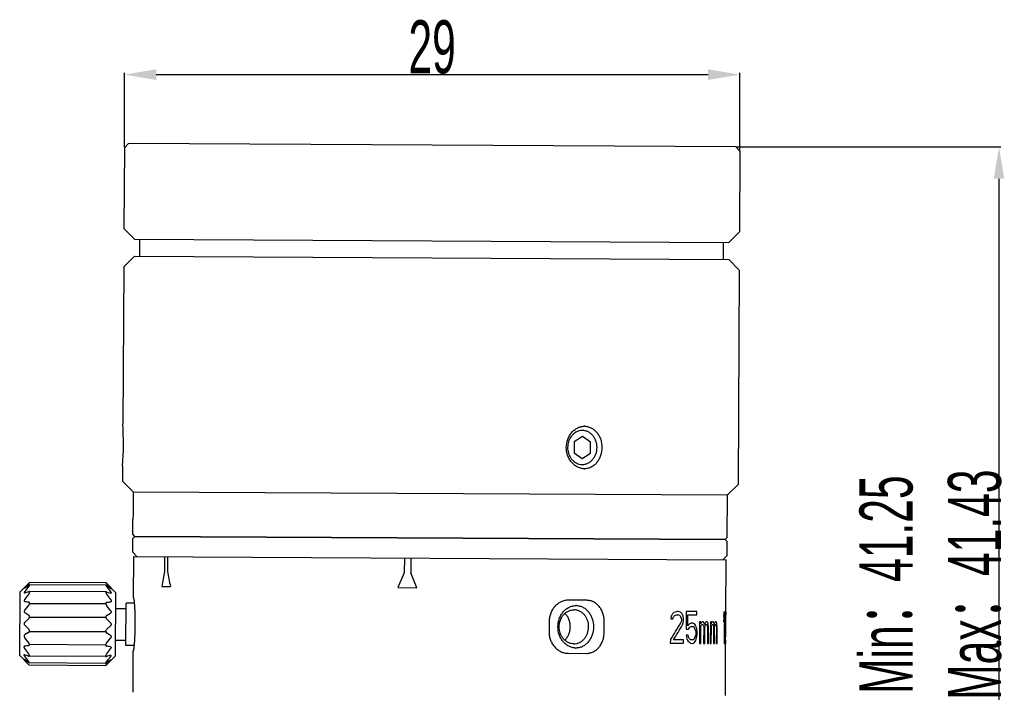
# Model space of a CAD drawing. Header units: millimetres. Extents: x 1187 to 1392, y 949 to 1090.
# Tile 2 of 3: x 1188 to 1281, y 1027 to 1090. Entities that reach past the tile are written whole.
import ezdxf

# ---------------------------------------------------------------- set-up
doc = ezdxf.new("R2010")
doc.units = ezdxf.units.MM
doc.header["$LTSCALE"] = 23.1
doc.header["$PDMODE"] = 3
doc.header["$PDSIZE"] = 8
doc.linetypes.add('HIDDEN', pattern=[0.2, 0.1, -0.1])
doc.layers.get('0').update_dxf_attribs({"linetype": 'CONTINUOUS'})
doc.layers.get('Defpoints').update_dxf_attribs({"linetype": 'CONTINUOUS'})
doc.layers.add('02___PRT_ALL_AXES', color=7, linetype='CONTINUOUS')
doc.layers.add('DEFAULT_2', color=8, linetype='HIDDEN')
doc.styles.get("Standard").update_dxf_attribs({"font": 'txt', "width": 0.6})
doc.dimstyles.get("Standard").update_dxf_attribs({"dimtxt": 2.8, "dimasz": 3, "dimexe": 0.18, "dimexo": 0.0625, "dimgap": 0.09, "dimtad": 1, "dimdec": 1, "dimlfac": 0.5, "dimdsep": 46, "dimtxsty": 'STANDARD', "dimblk": '_FILLED', "dimcen": 0.09, "dimadec": 0, "dimazin": 0, "dimtp": 0.001, "dimtm": 0.001, "dimtfac": 1, "dimtdec": 1, "dimtofl": 0, "dimtmove": 0, "dimatfit": 3, "dimldrblk": '_FILLED', "dimfxl": 1, "dimtolj": 1, "dimarcsym": 0})

# ---------------------------------------------------------------- blocks, each defined once
blk = doc.blocks.new('_FILLED')
at = {"color": 0, "linetype": 'ByBlock'}
blk.add_solid([(0, 0), (-1, 0.167), (-1, -0.167)], dxfattribs=at)
blk = doc.blocks.new('*D42')
at = {"color": 0, "lineweight": -2}
for p, q in [((1198.337, 1078.258), (1198.337, 1085.278)), ((1201.337, 1085.098), (1253.336, 1085.098)), ((1256.336, 1077.944), (1256.336, 1085.278))]:
    blk.add_line(p, q, dxfattribs=at)
at = {"layer": 'Defpoints', "color": 0}
for p in [(1256.336, 1085.098), (1198.337, 1078.195), (1256.336, 1077.882)]:
    blk.add_point(p, dxfattribs=at)
at = {"color": 0, "linetype": 'ByBlock', "lineweight": -2, "xscale": 3, "yscale": 3, "zscale": 3, "rotation": 180}
blk.add_blockref('_FILLED', (1198.337, 1085.098), dxfattribs=at)
at = {"color": 0, "linetype": 'ByBlock', "lineweight": -2, "xscale": 3, "yscale": 3, "zscale": 3}
blk.add_blockref('_FILLED', (1256.336, 1085.098), dxfattribs=at)
at = {"color": 0, "insert": (1227.336, 1087.688), "char_height": 2.8, "attachment_point": 5}
blk.add_mtext('\\A1;{{\\H1.7857x;29}}', dxfattribs=at)
blk = doc.blocks.new('*D44')
at = {"color": 0, "lineweight": -2}
for p, q in [((1256.001, 1078.284), (1280.92, 1078.284)), ((1280.74, 1075.284), (1280.74, 998.785)), ((1255.554, 995.785), (1280.92, 995.785))]:
    blk.add_line(p, q, dxfattribs=at)
at = {"layer": 'Defpoints', "color": 0}
for p in [(1255.938, 1078.284), (1255.492, 995.785), (1280.74, 995.785)]:
    blk.add_point(p, dxfattribs=at)
at = {"color": 0, "linetype": 'ByBlock', "lineweight": -2, "xscale": 3, "yscale": 3, "zscale": 3}
for p, rotation in [((1280.74, 1078.284), 90), ((1280.74, 995.785), 270)]:
    blk.add_blockref('_FILLED', p, dxfattribs=dict(at, rotation=rotation))
at = {"color": 0, "insert": (1274.295, 1037.034), "char_height": 2.8, "attachment_point": 5, "rotation": 90}
blk.add_mtext('\\A1;{{\\H1.7857x;Min\\fSimSun|b0|i0|c134|p2;：\\Ftxt|c134;41.25\\PMax\\fSimSun|b0|i0|c134|p2;：\\Ftxt|c134;41.43}}', dxfattribs=at)

msp = doc.modelspace()

# ---------------------------------------------------------------- linework, layer by layer
at = {"color": 7, "linetype": 'Continuous'}
for p, q in [((1198.337, 1078.195), (1198.296, 1070.596)), ((1198.739, 1078.593), (1198.337, 1078.195)), ((1255.938, 1078.284), (1198.739, 1078.593)), ((1255.938, 1078.284), (1256.336, 1077.882)), ((1256.336, 1077.882), (1256.295, 1070.282)), ((1199.29, 1069.59), (1198.296, 1070.596)), ((1199.29, 1069.59), (1255.289, 1069.287)), ((1199.782, 1067.987), (1199.79, 1069.587)), ((1255.289, 1069.287), (1256.295, 1070.282)), ((1254.781, 1067.69), (1254.789, 1069.29)), ((1199.282, 1067.99), (1255.281, 1067.687)), ((1198.276, 1066.996), (1198.196, 1052.196)), ((1256.264, 1066.682), (1256.155, 1046.482)), ((1241.49, 1051.001), (1240.708, 1050.485)), ((1242.267, 1050.477), (1241.49, 1051.001)), ((1240.708, 1050.485), (1240.702, 1049.446)), ((1242.261, 1049.438), (1242.267, 1050.477)), ((1240.702, 1049.446), (1241.479, 1048.922)), ((1241.479, 1048.922), (1242.261, 1049.438)), ((1198.174, 1048.196), (1198.167, 1046.796)), ((1199.161, 1045.79), (1198.167, 1046.796)), ((1199.161, 1045.79), (1199.155, 1044.591)), ((1199.161, 1045.79), (1255.161, 1045.488)), ((1255.139, 1041.488), (1255.161, 1045.488)), ((1199.155, 1044.591), (1199.169, 1044.59)), ((1199.141, 1041.791), (1199.149, 1043.191)), ((1199.339, 1041.589), (1199.14, 1041.791)), ((1254.938, 1041.289), (1199.339, 1041.589)), ((1254.938, 1041.289), (1255.139, 1041.488)), ((1199.207, 1035.79), (1199.228, 1039.69)), ((1199.228, 1039.69), (1255.028, 1039.388)), ((1202.133, 1039.674), (1202.125, 1038.274)), ((1202.405, 1039.673), (1202.397, 1038.273)), ((1224.723, 1039.552), (1224.715, 1038.152)), ((1225.321, 1039.549), (1225.313, 1038.149)), ((1255.001, 1034.488), (1255.028, 1039.388)), ((1224.715, 1038.152), (1224.111, 1036.755)), ((1225.905, 1036.746), (1225.313, 1038.149)), ((1197.51, 1036.299), (1196.605, 1037.214)), ((1197.51, 1036.299), (1197.478, 1030.299)), ((1201.857, 1036.876), (1202.674, 1036.871)), ((1224.111, 1036.755), (1225.905, 1036.746)), ((1198.483, 1031.294), (1198.505, 1035.294)), ((1199.301, 1035.29), (1198.505, 1035.294)), ((1199.225, 1035.79), (1199.207, 1035.79)), ((1241.902, 1035.559), (1240.17, 1035.569)), ((1197.502, 1034.799), (1198.502, 1034.794)), ((1250.529, 1034.512), (1250.393, 1034.513)), ((1251.278, 1034.508), (1251.269, 1032.849)), ((1252.267, 1034.503), (1251.278, 1034.508)), ((1252.266, 1034.184), (1252.267, 1034.503)), ((1254.893, 1034.489), (1254.858, 1034.489)), ((1254.877, 1031.489), (1254.893, 1034.489)), ((1255.001, 1034.488), (1255.001, 1034.488)), ((1199.352, 1032.789), (1199.358, 1033.789)), ((1238.361, 1033.578), (1238.355, 1032.578)), ((1243.542, 1032.55), (1243.547, 1033.55)), ((1249.861, 1034.069), (1249.824, 1033.814)), ((1249.824, 1033.814), (1250.003, 1033.813)), ((1250.356, 1034.194), (1250.494, 1034.194)), ((1250.825, 1033.681), (1250.758, 1033.426)), ((1250.826, 1033.809), (1250.825, 1033.681)), ((1250.987, 1033.425), (1251.02, 1033.68)), ((1251.021, 1033.808), (1250.99, 1034.063)), ((1251.02, 1033.68), (1251.021, 1033.808)), ((1251.425, 1033.167), (1251.431, 1034.188)), ((1251.431, 1034.188), (1252.266, 1034.184)), ((1251.9, 1033.42), (1251.726, 1033.421)), ((1252.526, 1033.544), (1252.515, 1031.502)), ((1252.653, 1033.544), (1252.526, 1033.544)), ((1252.652, 1033.352), (1252.653, 1033.544)), ((1252.873, 1033.542), (1252.776, 1033.543)), ((1253.239, 1033.54), (1253.151, 1033.541)), ((1253.551, 1033.539), (1253.54, 1031.496)), ((1253.649, 1033.538), (1253.551, 1033.539)), ((1253.648, 1033.347), (1253.649, 1033.538)), ((1253.816, 1033.537), (1253.743, 1033.538)), ((1254.087, 1033.536), (1254.022, 1033.536)), ((1254.815, 1034.042), (1254.812, 1033.532)), ((1254.855, 1033.978), (1254.841, 1031.489)), ((1254.98, 1034.042), (1254.976, 1033.786)), ((1254.976, 1033.786), (1254.987, 1033.786)), ((1254.992, 1032.851), (1254.999, 1034.169)), ((1251.269, 1032.849), (1251.485, 1032.848)), ((1251.725, 1033.102), (1251.899, 1033.101)), ((1252.149, 1032.716), (1252.175, 1032.525)), ((1252.175, 1032.525), (1252.175, 1032.397)), ((1252.311, 1032.588), (1252.259, 1032.907)), ((1252.309, 1032.333), (1252.311, 1032.588)), ((1252.642, 1031.501), (1252.65, 1033.097)), ((1252.871, 1033.223), (1252.895, 1033.159)), ((1252.895, 1033.159), (1252.918, 1033.031)), ((1252.918, 1033.031), (1252.91, 1031.5)), ((1253.026, 1031.499), (1253.034, 1033.031)), ((1253.034, 1033.031), (1253.058, 1033.158)), ((1253.058, 1033.158), (1253.081, 1033.222)), ((1253.127, 1033.286), (1253.194, 1033.285)), ((1253.237, 1033.221), (1253.259, 1033.157)), ((1253.259, 1033.157), (1253.28, 1033.03)), ((1253.28, 1033.03), (1253.271, 1031.498)), ((1253.386, 1033.029), (1253.345, 1033.348)), ((1253.377, 1031.497), (1253.386, 1033.029)), ((1253.638, 1031.496), (1253.647, 1033.091)), ((1253.815, 1033.218), (1253.832, 1033.154)), ((1253.832, 1033.154), (1253.849, 1033.026)), ((1253.849, 1033.026), (1253.841, 1031.495)), ((1253.928, 1031.494), (1253.936, 1033.026)), ((1253.936, 1033.026), (1253.954, 1033.154)), ((1253.954, 1033.154), (1253.971, 1033.217)), ((1254.1, 1033.153), (1254.115, 1033.025)), ((1254.115, 1033.025), (1254.107, 1031.493)), ((1254.191, 1033.025), (1254.163, 1033.344)), ((1254.183, 1031.493), (1254.191, 1033.025)), ((1254.926, 1033.34), (1254.925, 1033.021)), ((1254.925, 1033.021), (1254.945, 1033.02)), ((1254.947, 1033.34), (1254.926, 1033.34)), ((1254.945, 1033.02), (1254.947, 1033.34)), ((1197.486, 1031.799), (1198.486, 1031.794)), ((1249.777, 1031.836), (1249.775, 1031.517)), ((1251.01, 1031.829), (1250.064, 1031.834)), ((1251.009, 1031.51), (1251.01, 1031.829)), ((1251.451, 1032.273), (1251.266, 1032.274)), ((1251.266, 1032.274), (1251.327, 1032.019)), ((1251.51, 1032.018), (1251.451, 1032.273)), ((1251.892, 1031.824), (1251.718, 1031.825)), ((1252.175, 1032.397), (1252.146, 1032.206)), ((1252.254, 1032.014), (1252.309, 1032.333)), ((1254.918, 1031.808), (1254.916, 1031.489)), ((1254.938, 1031.808), (1254.918, 1031.808)), ((1254.937, 1031.489), (1254.938, 1031.808)), ((1254.963, 1031.808), (1254.961, 1031.488)), ((1254.987, 1031.807), (1254.963, 1031.808)), ((1254.963, 1031.488), (1254.965, 1031.808)), ((1254.987, 1031.807), (1254.99, 1032.387)), ((1199.28, 1031.29), (1198.483, 1031.294)), ((1199.159, 1026.89), (1199.18, 1030.79)), ((1199.18, 1030.79), (1199.198, 1030.79)), ((1249.775, 1031.517), (1251.009, 1031.51)), ((1251.716, 1031.506), (1251.89, 1031.505)), ((1252.515, 1031.502), (1252.642, 1031.501)), ((1252.91, 1031.5), (1253.026, 1031.499)), ((1253.271, 1031.498), (1253.377, 1031.497)), ((1253.54, 1031.496), (1253.638, 1031.496)), ((1253.841, 1031.495), (1253.928, 1031.494)), ((1254.107, 1031.493), (1254.183, 1031.493)), ((1254.841, 1031.489), (1254.877, 1031.489)), ((1254.916, 1031.489), (1254.937, 1031.489)), ((1254.958, 1026.588), (1254.985, 1031.488)), ((1254.961, 1031.488), (1254.985, 1031.488)), ((1197.478, 1030.299), (1196.641, 1029.472)), ((1240.143, 1030.569), (1241.875, 1030.559))]:
    msp.add_line(p, q, dxfattribs=at)
for p, q in [((1199.282, 1067.99), (1198.276, 1066.996)), ((1256.264, 1066.682), (1255.281, 1067.687)), ((1256.155, 1046.482), (1255.161, 1045.488)), ((1189.412, 1035.268), (1196.594, 1035.259)), ((1255.001, 1034.488), (1254.999, 1034.169)), ((1189.404, 1033.983), (1196.588, 1033.972)), ((1189.397, 1032.632), (1196.58, 1032.625)), ((1252.775, 1033.288), (1252.824, 1033.287)), ((1253.742, 1033.282), (1253.779, 1033.282)), ((1254.005, 1033.281), (1254.053, 1033.281)), ((1189.391, 1031.418), (1196.53, 1031.379))]:
    msp.add_line(p, q)
for centre, radius, start, end in [((1167.283, 1050.363), 30.968, 355.98717, 3.39301), ((1241.487, 1050.354), 1.207, 89.71292, 103.77928), ((1241.484, 1049.576), 1.214, 255.63945, 269.63072), ((1376.619, 1004.08), 177.813, 168.91253, 169.3714), ((1382.532, 1073.031), 183.457, 190.92146, 191.36758), ((1203.31, 1060.755), 53.657, 330.17626, 330.48907), ((1230.504, 1056.364), 29.43, 311.50509, 311.87652), ((1239.43, 1076.795), 43.679, 284.20486, 284.53525), ((1239.998, 1001.541), 34.612, 71.93559, 72.28543), ((1233.015, 1016.203), 25.43, 45.42844, 45.84209), ((1207.928, 1012.584), 48.122, 26.50954, 26.85068), ((1214.685, 1038.123), 40.337, 354.19425, 354.83151), ((1247.701, 1034.73), 7.301, 356.60081, 357.60364), ((1254.403, 1034.504), 0.598, 352.40399, 358.53522), ((1212.466, 1055.958), 44.43, 327.11678, 329.52707), ((1159.531, 1068.082), 96.745, 339.25467, 339.37565), ((1223.767, 1056.16), 34.395, 319.89758, 320.17379), ((1238.567, 1066.612), 34.495, 289.67706, 289.98496), ((1239.312, 1004.853), 31.399, 68.80889, 69.13815), ((1225.933, 1014.9), 31.325, 37.57204, 37.86848), ((1164.316, 1004.634), 91.297, 18.63627, 18.76337), ((1165.711, 1062.681), 90.154, 340.93574, 341.06421), ((1243.336, 1052.999), 21.3, 292.76291, 293.19717), ((1244.197, 1016.404), 18.679, 65.16673, 65.64278), ((1216.175, 1047.905), 39.273, 338.24946, 338.44941), ((1244.58, 1043.055), 12.556, 310.30411, 310.74954), ((1245.041, 1024.837), 11.71, 47.55708, 48.02474), ((1217.362, 1020.585), 37.846, 19.60924, 19.91789), ((1217.803, 1046.261), 37.524, 339.77073, 340.08142), ((1245.815, 1041.33), 10.699, 312.78464, 313.28263), ((1246.24, 1026.438), 9.971, 44.89715, 45.42013), ((1218.862, 1022.12), 36.265, 18.03679, 18.24941), ((1220.445, 1043.52), 34.727, 342.96454, 343.18435), ((1247.745, 1038.814), 7.988, 318.05188, 318.66159), ((1248.102, 1028.761), 7.448, 39.24956, 39.88943), ((1221.312, 1024.697), 33.72, 14.74819, 15.08541), ((1221.623, 1042.158), 33.495, 344.63181, 344.97074), ((1248.645, 1037.719), 6.813, 321.44548, 322.12583), ((1248.961, 1029.766), 6.363, 35.61652, 36.32958), ((1222.373, 1025.982), 32.632, 13.03779, 13.26828), ((1214.652, 1037.615), 40.367, 354.19449, 354.83127), ((1225.833, 1035.241), 29.172, 357.64272, 358.14444), ((1189.451, 1035.32), 65.553, 358.65955, 358.82694), ((1242.043, 1034.487), 12.958, 357.74855, 358.31325), ((1253.829, 1034.205), 1.171, 355.10831, 358.23725), ((1213.587, 1055.137), 43.285, 327.42792, 329.60058), ((1232.168, 1048.715), 24.75, 321.0848, 321.64984), ((1225.529, 1049.491), 30.834, 327.3314, 327.75167), ((1242.552, 1050.192), 19.396, 297.82475, 298.22203), ((1243.353, 1017.974), 17.374, 60.10598, 60.53519), ((1231.265, 1019.494), 24.775, 32.78122, 33.13431), ((1234.294, 1020.535), 21.893, 35.22602, 35.84425), ((1172.885, 1010.431), 82.337, 15.70371, 15.84239), ((1188.821, 1013.177), 66.435, 17.27652, 17.50766), ((1216.136, 1047.665), 39.313, 338.24956, 338.44931), ((1244.538, 1042.847), 12.618, 310.30521, 310.74844), ((1240.425, 1024.004), 15.488, 36.52811, 36.82372), ((1241.411, 1041.633), 14.386, 324.21981, 324.53137), ((1241.707, 1025.428), 13.917, 34.05596, 34.37492), ((1220.417, 1043.273), 34.755, 342.96463, 343.18426), ((1247.714, 1038.585), 8.029, 318.0534, 318.66006), ((1243.702, 1027.593), 11.572, 29.08396, 29.44734), ((1244.404, 1038.31), 10.838, 331.97203, 332.35255), ((1244.625, 1028.59), 10.531, 26.06171, 26.44998), ((1222.133, 1025.479), 32.876, 13.49795, 13.61253), ((1231.764, 1032.977), 23.229, 357.11527, 359.68983), ((1232.444, 1032.508), 22.547, 359.6901, 0.2223), ((1183.97, 1007.942), 71.53, 19.45225, 19.66971), ((1231.897, 1016.35), 24.872, 37.73173, 38.29399), ((1229.401, 1016.5), 27.012, 34.73117, 35.06257), ((1243.031, 1011.828), 21.509, 66.18513, 66.61516), ((1242.428, 1014.958), 19.256, 61.1567, 61.55688), ((1244.294, 1048.777), 18.869, 293.7398, 294.21107), ((1243.572, 1046.93), 17.245, 298.84339, 299.27581), ((1231.46, 1045.618), 24.712, 326.24541, 326.59942), ((1234.339, 1044.642), 21.999, 323.53742, 324.15268), ((1173.185, 1055.331), 82.278, 343.53775, 343.67653), ((1188.959, 1052.453), 66.514, 341.87267, 342.10353), ((1232.434, 1032.509), 22.556, 358.21892, 359.68989)]:
    msp.add_arc(centre, radius, start, end, dxfattribs=at)
msp.add_ellipse((1227.143, 1042.339), major_axis=(-0.353, -65.332), ratio=0.428571, start_param=-1.602945, end_param=-1.581511, dxfattribs=at)
for points, knots in [([(1241.2, 1051.527), (1241.123, 1051.508), (1240.97, 1051.455), (1240.759, 1051.332), (1240.568, 1051.17), (1240.348, 1050.907), (1240.154, 1050.504), (1240.073, 1049.969), (1240.148, 1049.433), (1240.338, 1049.029), (1240.555, 1048.763), (1240.744, 1048.599), (1240.954, 1048.474), (1241.106, 1048.419), (1241.183, 1048.4)], [0, 0, 0, 0, 0.058213, 0.117501, 0.178182, 0.240358, 0.368424, 0.5, 0.631575, 0.759641, 0.821818, 0.882499, 0.941787, 1, 1, 1, 1]), ([(1241.476, 1048.362), (1241.567, 1048.361), (1241.75, 1048.381), (1242.013, 1048.472), (1242.255, 1048.621), (1242.467, 1048.821), (1242.641, 1049.064), (1242.815, 1049.435), (1242.906, 1049.954), (1242.82, 1050.474), (1242.651, 1050.847), (1242.48, 1051.092), (1242.27, 1051.294), (1242.029, 1051.445), (1241.767, 1051.539), (1241.584, 1051.561), (1241.493, 1051.562)], [0, 0, 0, 0, 0.058073, 0.116889, 0.176986, 0.238752, 0.302262, 0.367344, 0.5, 0.632656, 0.697738, 0.761248, 0.823013, 0.883111, 0.941927, 1, 1, 1, 1]), ([(1199.358, 1033.789), (1199.358, 1033.919), (1199.357, 1034.113), (1199.352, 1034.368), (1199.346, 1034.552), (1199.339, 1034.729), (1199.33, 1034.897), (1199.32, 1035.054), (1199.309, 1035.199), (1199.298, 1035.331), (1199.286, 1035.447), (1199.275, 1035.548), (1199.265, 1035.621), (1199.257, 1035.671), (1199.252, 1035.702), (1199.247, 1035.728), (1199.243, 1035.747), (1199.24, 1035.76), (1199.237, 1035.768), (1199.235, 1035.775), (1199.233, 1035.78), (1199.231, 1035.784), (1199.229, 1035.788), (1199.227, 1035.79), (1199.225, 1035.79)], [0, 0, 0, 0, 0.194036, 0.288743, 0.380704, 0.469036, 0.5529, 0.631487, 0.70405, 0.769882, 0.828362, 0.878913, 0.921067, 0.93886, 0.954412, 0.967691, 0.978669, 0.98329, 0.98733, 0.990794, 0.993687, 0.996018, 0.997808, 1, 1, 1, 1]), ([(1240.17, 1035.569), (1240.112, 1035.569), (1239.996, 1035.563), (1239.823, 1035.535), (1239.653, 1035.488), (1239.487, 1035.423), (1239.327, 1035.339), (1239.174, 1035.239), (1239.031, 1035.122), (1238.854, 1034.947), (1238.663, 1034.692), (1238.521, 1034.404), (1238.44, 1034.159), (1238.395, 1033.969), (1238.368, 1033.774), (1238.361, 1033.644), (1238.361, 1033.578)], [0, 0, 0, 0, 0.058322, 0.117005, 0.176173, 0.235923, 0.296326, 0.357421, 0.419228, 0.481735, 0.60857, 0.737632, 0.802869, 0.868408, 0.934153, 1, 1, 1, 1]), ([(1243.547, 1033.55), (1243.548, 1033.681), (1243.533, 1033.876), (1243.483, 1034.131), (1243.431, 1034.316), (1243.364, 1034.494), (1243.283, 1034.663), (1243.188, 1034.822), (1243.081, 1034.968), (1242.962, 1035.101), (1242.833, 1035.219), (1242.694, 1035.321), (1242.546, 1035.406), (1242.392, 1035.473), (1242.232, 1035.522), (1242.068, 1035.552), (1241.957, 1035.559), (1241.902, 1035.559)], [0, 0, 0, 0, 0.135823, 0.203231, 0.269997, 0.335948, 0.400943, 0.464885, 0.527721, 0.589447, 0.650112, 0.709812, 0.768693, 0.826934, 0.884747, 0.942358, 1, 1, 1, 1]), ([(1199.198, 1030.79), (1199.2, 1030.79), (1199.202, 1030.792), (1199.204, 1030.796), (1199.206, 1030.8), (1199.208, 1030.805), (1199.211, 1030.812), (1199.213, 1030.82), (1199.216, 1030.833), (1199.221, 1030.851), (1199.226, 1030.878), (1199.231, 1030.908), (1199.24, 1030.958), (1199.25, 1031.032), (1199.263, 1031.132), (1199.276, 1031.249), (1199.289, 1031.38), (1199.301, 1031.525), (1199.313, 1031.682), (1199.323, 1031.85), (1199.333, 1032.026), (1199.34, 1032.211), (1199.348, 1032.466), (1199.352, 1032.659), (1199.352, 1032.789)], [0, 0, 0, 0, 0.002192, 0.003982, 0.006313, 0.009206, 0.01267, 0.01671, 0.021331, 0.032309, 0.045588, 0.06114, 0.078933, 0.121087, 0.171638, 0.230118, 0.29595, 0.368513, 0.4471, 0.530964, 0.619296, 0.711257, 0.805964, 1, 1, 1, 1]), ([(1238.355, 1032.578), (1238.355, 1032.513), (1238.36, 1032.382), (1238.385, 1032.188), (1238.428, 1031.997), (1238.507, 1031.751), (1238.645, 1031.461), (1238.834, 1031.205), (1239.009, 1031.027), (1239.151, 1030.909), (1239.302, 1030.807), (1239.461, 1030.722), (1239.626, 1030.655), (1239.796, 1030.606), (1239.969, 1030.576), (1240.085, 1030.569), (1240.143, 1030.569)], [0, 0, 0, 0, 0.065847, 0.131592, 0.197131, 0.262368, 0.39143, 0.518265, 0.580772, 0.642579, 0.703674, 0.764077, 0.823827, 0.882995, 0.941678, 1, 1, 1, 1]), ([(1241.875, 1030.559), (1241.93, 1030.559), (1242.041, 1030.565), (1242.205, 1030.593), (1242.366, 1030.64), (1242.521, 1030.705), (1242.669, 1030.789), (1242.809, 1030.89), (1242.94, 1031.006), (1243.06, 1031.138), (1243.169, 1031.283), (1243.265, 1031.44), (1243.348, 1031.608), (1243.417, 1031.786), (1243.472, 1031.97), (1243.524, 1032.224), (1243.541, 1032.42), (1243.542, 1032.55)], [0, 0, 0, 0, 0.057642, 0.115253, 0.173066, 0.231307, 0.290188, 0.349888, 0.410553, 0.472279, 0.535115, 0.599057, 0.664052, 0.730003, 0.796769, 0.864177, 1, 1, 1, 1])]:
    msp.add_open_spline(points, degree=3, knots=knots, dxfattribs=at)
at = {"layer": '02___PRT_ALL_AXES', "color": 7, "linetype": 'Continuous'}
for p, q in [((1199.131, 1040.091), (1199.138, 1041.391)), ((1199.138, 1041.391), (1199.339, 1041.589)), ((1199.339, 1041.589), (1254.938, 1041.289)), ((1255.137, 1041.088), (1254.938, 1041.289)), ((1255.13, 1039.788), (1255.137, 1041.088)), ((1199.528, 1039.688), (1199.131, 1040.091)), ((1254.728, 1039.39), (1255.13, 1039.788)), ((1188.51, 1036.348), (1189.425, 1037.253)), ((1188.51, 1036.348), (1189.347, 1037.176)), ((1189.348, 1037.174), (1188.969, 1036.77)), ((1189.348, 1037.174), (1189.425, 1037.253)), ((1196.605, 1037.214), (1189.425, 1037.253)), ((1196.681, 1037.134), (1196.605, 1037.214)), ((1197.056, 1036.727), (1196.681, 1037.134)), ((1197.51, 1036.299), (1196.683, 1037.136)), ((1188.478, 1030.348), (1188.51, 1036.348)), ((1188.478, 1030.348), (1188.51, 1036.348)), ((1188.915, 1036.691), (1188.969, 1036.723)), ((1188.938, 1036.263), (1188.966, 1036.268)), ((1188.969, 1036.77), (1188.944, 1036.742)), ((1188.966, 1036.268), (1189.344, 1036.38)), ((1188.969, 1036.723), (1189.348, 1036.997)), ((1189.376, 1036.385), (1189.344, 1036.38)), ((1189.413, 1037.029), (1189.348, 1036.997)), ((1196.646, 1036.346), (1189.375, 1036.385)), ((1196.616, 1036.99), (1189.412, 1037.029)), ((1196.68, 1036.958), (1196.615, 1036.99)), ((1196.677, 1036.341), (1196.645, 1036.346)), ((1196.677, 1036.341), (1197.053, 1036.225)), ((1196.68, 1036.958), (1197.056, 1036.679)), ((1197.081, 1036.219), (1197.053, 1036.225)), ((1197.056, 1036.727), (1197.08, 1036.698)), ((1197.109, 1036.647), (1197.056, 1036.679)), ((1188.956, 1034.399), (1189.332, 1034.166)), ((1189.337, 1035.12), (1188.957, 1034.655)), ((1196.665, 1034.126), (1197.043, 1034.355)), ((1197.045, 1034.611), (1196.67, 1035.081)), ((1189.33, 1033.851), (1188.951, 1033.482)), ((1197.038, 1033.438), (1196.663, 1033.812)), ((1189.323, 1032.521), (1188.945, 1032.292)), ((1188.95, 1033.209), (1189.325, 1032.836)), ((1197.032, 1032.249), (1196.656, 1032.481)), ((1196.657, 1032.796), (1197.037, 1033.165)), ((1188.943, 1032.036), (1189.318, 1031.567)), ((1196.651, 1031.527), (1197.03, 1031.992)), ((1188.478, 1030.348), (1189.305, 1029.511)), ((1188.478, 1030.348), (1189.305, 1029.511)), ((1188.932, 1029.968), (1188.879, 1030.001)), ((1188.935, 1030.423), (1188.906, 1030.428)), ((1188.908, 1029.949), (1188.932, 1029.921)), ((1189.308, 1029.69), (1188.932, 1029.968)), ((1188.932, 1029.921), (1189.307, 1029.513)), ((1189.311, 1030.307), (1188.935, 1030.423)), ((1189.308, 1029.69), (1189.373, 1029.657)), ((1189.311, 1030.307), (1189.343, 1030.301)), ((1196.613, 1030.262), (1189.342, 1030.301)), ((1197.478, 1030.299), (1196.563, 1029.394)), ((1196.612, 1030.262), (1196.644, 1030.267)), ((1196.639, 1029.473), (1197.019, 1029.877)), ((1197.019, 1029.924), (1196.64, 1029.65)), ((1197.022, 1030.379), (1196.644, 1030.267)), ((1197.019, 1029.924), (1197.073, 1029.956)), ((1197.043, 1029.905), (1197.019, 1029.877)), ((1197.022, 1030.379), (1197.05, 1030.384)), ((1196.576, 1029.618), (1189.372, 1029.657)), ((1196.563, 1029.394), (1189.383, 1029.433)), ((1196.575, 1029.618), (1196.64, 1029.65))]:
    msp.add_line(p, q, dxfattribs=at)
for centre, radius, start, end in [((1241.688, 1050.557), 1.404, 90.36906, 90.8362), ((1241.688, 1050.559), 1.402, 90.09067, 90.36901), ((1241.688, 1050.56), 1.4, 89.69014, 90.0907), ((1241.688, 1050.561), 1.399, 89.23466, 89.69009), ((1241.688, 1050.561), 1.399, 88.52338, 89.23465), ((1241.681, 1049.364), 1.403, 268.5312, 269.23704), ((1241.681, 1049.361), 1.4, 269.23713, 269.69003), ((1241.681, 1049.36), 1.399, 269.6901, 270.09201), ((1241.681, 1049.36), 1.399, 270.09201, 270.84403), ((1201.656, 1026.514), 15.651, 141.88215, 144.19648), ((1200.988, 1027.35), 15.049, 140.67037, 143.01195), ((1184.936, 1027.437), 15.049, 36.36823, 38.70982), ((1193.693, 1062.16), 27.114, 259.95106, 260.75915), ((1192.193, 1064.769), 29.751, 278.65684, 279.39332), ((1184.258, 1026.608), 15.651, 35.18371, 37.49803), ((1240.897, 1033.666), 1.399, 90.27104, 90.72694), ((1240.897, 1033.667), 1.397, 90.03158, 90.27099), ((1240.897, 1033.669), 1.396, 89.69013, 90.0316), ((1240.897, 1033.67), 1.395, 88.6357, 89.69009), ((1201.73, 1040.039), 15.651, 215.18371, 217.49803), ((1193.795, 1001.878), 29.751, 98.65684, 99.39332), ((1184.331, 1040.133), 15.651, 321.88215, 324.19648), ((1192.295, 1004.488), 27.114, 79.95106, 80.75915), ((1240.89, 1032.464), 1.399, 268.64125, 269.10307), ((1240.89, 1032.462), 1.397, 269.10311, 269.34861), ((1240.89, 1032.46), 1.396, 269.34859, 269.69006), ((1240.89, 1032.459), 1.395, 269.69009, 270.73241), ((1201.052, 1039.21), 15.049, 216.36823, 218.70982), ((1185, 1039.297), 15.049, 320.67037, 323.01195), ((1181.176, 1021.73), 11.255, 43.18648, 43.74763), ((1204.686, 1021.603), 11.255, 135.63255, 136.19371)]:
    msp.add_arc(centre, radius, start, end, dxfattribs=at)
for points, knots in [([(1241.645, 1047.961), (1241.535, 1047.964), (1241.31, 1047.996), (1240.991, 1048.122), (1240.699, 1048.316), (1240.445, 1048.572), (1240.239, 1048.877), (1240.036, 1049.336), (1239.934, 1049.97), (1240.043, 1050.603), (1240.251, 1051.06), (1240.461, 1051.363), (1240.717, 1051.615), (1241.011, 1051.807), (1241.332, 1051.929), (1241.557, 1051.959), (1241.667, 1051.96)], [0, 0, 0, 0, 0.057835, 0.116828, 0.177378, 0.239589, 0.303332, 0.368319, 0.500004, 0.631689, 0.696675, 0.760416, 0.822625, 0.883174, 0.942166, 1, 1, 1, 1]), ([(1241.724, 1051.96), (1241.834, 1051.957), (1242.055, 1051.925), (1242.368, 1051.8), (1242.65, 1051.605), (1242.891, 1051.349), (1243.085, 1051.043), (1243.274, 1050.583), (1243.367, 1049.951), (1243.267, 1049.321), (1243.073, 1048.863), (1242.876, 1048.559), (1242.632, 1048.306), (1242.347, 1048.114), (1242.033, 1047.992), (1241.812, 1047.962), (1241.702, 1047.961)], [0, 0, 0, 0, 0.058134, 0.116734, 0.176559, 0.238111, 0.301558, 0.366738, 0.500004, 0.633269, 0.698448, 0.761893, 0.823444, 0.883267, 0.941866, 1, 1, 1, 1]), ([(1241.476, 1048.362), (1241.567, 1048.361), (1241.75, 1048.381), (1242.013, 1048.472), (1242.255, 1048.621), (1242.467, 1048.821), (1242.641, 1049.064), (1242.815, 1049.435), (1242.906, 1049.954), (1242.82, 1050.474), (1242.651, 1050.847), (1242.48, 1051.092), (1242.27, 1051.294), (1242.029, 1051.445), (1241.767, 1051.539), (1241.584, 1051.561), (1241.493, 1051.562)], [0, 0, 0, 0, 0.058089, 0.116891, 0.176996, 0.238758, 0.302267, 0.367347, 0.5, 0.632653, 0.697733, 0.761242, 0.823004, 0.883109, 0.941911, 1, 1, 1, 1]), ([(1188.967, 1036.405), (1188.954, 1036.388), (1188.937, 1036.363), (1188.92, 1036.329), (1188.912, 1036.307), (1188.909, 1036.288), (1188.913, 1036.273), (1188.924, 1036.264), (1188.933, 1036.263), (1188.938, 1036.263)], [0, 0, 0, 0, 0.363516, 0.52372, 0.659706, 0.766284, 0.84647, 0.917787, 1, 1, 1, 1]), ([(1188.944, 1036.742), (1188.941, 1036.739), (1188.936, 1036.732), (1188.928, 1036.722), (1188.922, 1036.713), (1188.917, 1036.706), (1188.914, 1036.7), (1188.912, 1036.696), (1188.912, 1036.692), (1188.914, 1036.691), (1188.915, 1036.691)], [0, 0, 0, 0, 0.219283, 0.417264, 0.589494, 0.731579, 0.840088, 0.91379, 0.957619, 1, 1, 1, 1]), ([(1189.343, 1036.175), (1189.361, 1036.198), (1189.385, 1036.233), (1189.408, 1036.283), (1189.419, 1036.317), (1189.422, 1036.346), (1189.414, 1036.37), (1189.397, 1036.383), (1189.383, 1036.385), (1189.376, 1036.385)], [0, 0, 0, 0, 0.339681, 0.498664, 0.639401, 0.753366, 0.840917, 0.917001, 1, 1, 1, 1]), ([(1189.347, 1036.888), (1189.354, 1036.897), (1189.367, 1036.913), (1189.385, 1036.938), (1189.401, 1036.962), (1189.413, 1036.984), (1189.42, 1037), (1189.423, 1037.011), (1189.424, 1037.019), (1189.422, 1037.028), (1189.415, 1037.029), (1189.413, 1037.029)], [0, 0, 0, 0, 0.192539, 0.376061, 0.545115, 0.692642, 0.811253, 0.857662, 0.895246, 0.948634, 1, 1, 1, 1]), ([(1196.645, 1036.346), (1196.638, 1036.346), (1196.624, 1036.344), (1196.606, 1036.331), (1196.599, 1036.307), (1196.601, 1036.278), (1196.611, 1036.244), (1196.634, 1036.194), (1196.658, 1036.158), (1196.675, 1036.135)], [0, 0, 0, 0, 0.082999, 0.159083, 0.246634, 0.360599, 0.501336, 0.660319, 1, 1, 1, 1]), ([(1196.615, 1036.99), (1196.612, 1036.99), (1196.606, 1036.989), (1196.603, 1036.98), (1196.604, 1036.972), (1196.607, 1036.961), (1196.614, 1036.945), (1196.626, 1036.923), (1196.641, 1036.899), (1196.659, 1036.874), (1196.673, 1036.857), (1196.679, 1036.849)], [0, 0, 0, 0, 0.051366, 0.104754, 0.142338, 0.188747, 0.307358, 0.454885, 0.623939, 0.807461, 1, 1, 1, 1]), ([(1197.054, 1036.361), (1197.066, 1036.344), (1197.083, 1036.319), (1197.101, 1036.285), (1197.108, 1036.263), (1197.111, 1036.244), (1197.107, 1036.229), (1197.095, 1036.22), (1197.086, 1036.219), (1197.081, 1036.219)], [0, 0, 0, 0, 0.363516, 0.52372, 0.659706, 0.766284, 0.84647, 0.917787, 1, 1, 1, 1]), ([(1197.08, 1036.698), (1197.083, 1036.695), (1197.089, 1036.688), (1197.096, 1036.678), (1197.103, 1036.669), (1197.107, 1036.662), (1197.111, 1036.656), (1197.112, 1036.651), (1197.112, 1036.647), (1197.11, 1036.647), (1197.109, 1036.647)], [0, 0, 0, 0, 0.219283, 0.417264, 0.589494, 0.731579, 0.840088, 0.91379, 0.957619, 1, 1, 1, 1]), ([(1188.963, 1035.67), (1188.947, 1035.648), (1188.927, 1035.614), (1188.91, 1035.566), (1188.904, 1035.533), (1188.908, 1035.504), (1188.92, 1035.481), (1188.939, 1035.467), (1188.954, 1035.462), (1188.962, 1035.461)], [0, 0, 0, 0, 0.321436, 0.472156, 0.606757, 0.720542, 0.817417, 0.907674, 1, 1, 1, 1]), ([(1189.337, 1035.12), (1189.359, 1035.146), (1189.387, 1035.188), (1189.41, 1035.25), (1189.417, 1035.296), (1189.412, 1035.337), (1189.395, 1035.369), (1189.369, 1035.389), (1189.349, 1035.395), (1189.339, 1035.397)], [0, 0, 0, 0, 0.299378, 0.450131, 0.590623, 0.712273, 0.815069, 0.90782, 1, 1, 1, 1]), ([(1196.671, 1035.357), (1196.661, 1035.356), (1196.641, 1035.35), (1196.615, 1035.33), (1196.598, 1035.298), (1196.592, 1035.257), (1196.599, 1035.211), (1196.621, 1035.149), (1196.649, 1035.106), (1196.67, 1035.081)], [0, 0, 0, 0, 0.09218, 0.184931, 0.287727, 0.409377, 0.549869, 0.700622, 1, 1, 1, 1]), ([(1197.05, 1035.626), (1197.066, 1035.604), (1197.086, 1035.57), (1197.102, 1035.522), (1197.107, 1035.489), (1197.103, 1035.46), (1197.091, 1035.437), (1197.071, 1035.423), (1197.057, 1035.419), (1197.049, 1035.417)], [0, 0, 0, 0, 0.321436, 0.472156, 0.606757, 0.720542, 0.817417, 0.907674, 1, 1, 1, 1]), ([(1188.957, 1034.655), (1188.941, 1034.634), (1188.913, 1034.588), (1188.895, 1034.513), (1188.909, 1034.442), (1188.94, 1034.409), (1188.956, 1034.399)], [0, 0, 0, 0, 0.277083, 0.554874, 0.79645, 1, 1, 1, 1]), ([(1197.045, 1034.611), (1197.061, 1034.59), (1197.088, 1034.544), (1197.106, 1034.468), (1197.091, 1034.398), (1197.06, 1034.365), (1197.043, 1034.355)], [0, 0, 0, 0, 0.277083, 0.554874, 0.79645, 1, 1, 1, 1]), ([(1240.857, 1031.065), (1240.746, 1031.068), (1240.522, 1031.1), (1240.202, 1031.225), (1239.909, 1031.42), (1239.656, 1031.675), (1239.449, 1031.981), (1239.246, 1032.44), (1239.144, 1033.074), (1239.253, 1033.708), (1239.461, 1034.164), (1239.671, 1034.467), (1239.928, 1034.72), (1240.222, 1034.912), (1240.543, 1035.033), (1240.768, 1035.063), (1240.879, 1035.064)], [0, 0, 0, 0, 0.057822, 0.11682, 0.177385, 0.239613, 0.303365, 0.36835, 0.500004, 0.631657, 0.696641, 0.760392, 0.822618, 0.883182, 0.942179, 1, 1, 1, 1]), ([(1240.685, 1031.466), (1240.594, 1031.466), (1240.411, 1031.488), (1240.149, 1031.582), (1239.908, 1031.733), (1239.698, 1031.936), (1239.527, 1032.181), (1239.358, 1032.554), (1239.272, 1033.073), (1239.363, 1033.592), (1239.537, 1033.963), (1239.711, 1034.207), (1239.923, 1034.406), (1240.165, 1034.555), (1240.428, 1034.646), (1240.611, 1034.666), (1240.702, 1034.666)], [0, 0, 0, 0, 0.058089, 0.116891, 0.176996, 0.238759, 0.302267, 0.367347, 0.5, 0.632653, 0.697733, 0.761241, 0.823004, 0.883109, 0.941911, 1, 1, 1, 1]), ([(1239.832, 1031.812), (1239.914, 1031.887), (1240.063, 1032.061), (1240.226, 1032.367), (1240.328, 1032.708), (1240.363, 1033.067), (1240.332, 1033.427), (1240.234, 1033.769), (1240.074, 1034.077), (1239.927, 1034.252), (1239.846, 1034.328)], [0, 0, 0, 0, 0.119583, 0.243398, 0.370714, 0.5, 0.629286, 0.756602, 0.880417, 1, 1, 1, 1]), ([(1240.685, 1031.466), (1240.775, 1031.465), (1240.959, 1031.485), (1241.222, 1031.576), (1241.464, 1031.725), (1241.676, 1031.925), (1241.85, 1032.168), (1242.023, 1032.539), (1242.114, 1033.058), (1242.029, 1033.578), (1241.859, 1033.951), (1241.688, 1034.196), (1241.478, 1034.398), (1241.238, 1034.549), (1240.976, 1034.643), (1240.793, 1034.665), (1240.702, 1034.666)], [0, 0, 0, 0, 0.058089, 0.116891, 0.176996, 0.238759, 0.302267, 0.367347, 0.5, 0.632653, 0.697733, 0.761241, 0.823004, 0.883109, 0.941911, 1, 1, 1, 1]), ([(1240.93, 1035.064), (1241.04, 1035.062), (1241.261, 1035.03), (1241.573, 1034.905), (1241.855, 1034.709), (1242.097, 1034.453), (1242.29, 1034.147), (1242.479, 1033.687), (1242.571, 1033.055), (1242.472, 1032.425), (1242.278, 1031.966), (1242.081, 1031.663), (1241.837, 1031.409), (1241.553, 1031.217), (1241.239, 1031.095), (1241.018, 1031.066), (1240.908, 1031.065)], [0, 0, 0, 0, 0.05814, 0.116727, 0.176532, 0.238068, 0.301509, 0.366696, 0.500004, 0.633311, 0.698497, 0.761936, 0.823471, 0.883274, 0.94186, 1, 1, 1, 1]), ([(1188.951, 1033.482), (1188.934, 1033.465), (1188.905, 1033.423), (1188.888, 1033.346), (1188.904, 1033.269), (1188.933, 1033.226), (1188.95, 1033.209)], [0, 0, 0, 0, 0.237387, 0.500076, 0.762681, 1, 1, 1, 1]), ([(1189.33, 1033.851), (1189.353, 1033.872), (1189.391, 1033.925), (1189.415, 1034.019), (1189.398, 1034.098), (1189.363, 1034.144), (1189.343, 1034.16), (1189.332, 1034.166)], [0, 0, 0, 0, 0.253179, 0.530826, 0.786159, 0.897257, 1, 1, 1, 1]), ([(1196.665, 1034.126), (1196.654, 1034.12), (1196.633, 1034.104), (1196.599, 1034.059), (1196.58, 1033.98), (1196.603, 1033.886), (1196.641, 1033.833), (1196.663, 1033.812)], [0, 0, 0, 0, 0.102743, 0.213841, 0.469174, 0.746821, 1, 1, 1, 1]), ([(1197.038, 1033.438), (1197.055, 1033.421), (1197.083, 1033.378), (1197.1, 1033.301), (1197.083, 1033.225), (1197.053, 1033.182), (1197.037, 1033.165)], [0, 0, 0, 0, 0.237387, 0.500076, 0.762681, 1, 1, 1, 1]), ([(1189.323, 1032.521), (1189.334, 1032.527), (1189.355, 1032.543), (1189.389, 1032.588), (1189.408, 1032.667), (1189.385, 1032.762), (1189.347, 1032.815), (1189.325, 1032.836)], [0, 0, 0, 0, 0.102743, 0.213842, 0.469174, 0.746821, 1, 1, 1, 1]), ([(1196.657, 1032.796), (1196.635, 1032.775), (1196.597, 1032.723), (1196.572, 1032.628), (1196.59, 1032.549), (1196.625, 1032.504), (1196.645, 1032.488), (1196.656, 1032.481)], [0, 0, 0, 0, 0.253179, 0.530826, 0.786158, 0.897257, 1, 1, 1, 1]), ([(1188.945, 1032.292), (1188.928, 1032.282), (1188.897, 1032.25), (1188.882, 1032.179), (1188.9, 1032.103), (1188.927, 1032.057), (1188.943, 1032.036)], [0, 0, 0, 0, 0.203608, 0.445275, 0.722992, 1, 1, 1, 1]), ([(1189.317, 1031.29), (1189.327, 1031.292), (1189.347, 1031.297), (1189.373, 1031.318), (1189.39, 1031.349), (1189.395, 1031.39), (1189.389, 1031.436), (1189.367, 1031.498), (1189.339, 1031.541), (1189.318, 1031.567)], [0, 0, 0, 0, 0.09218, 0.184931, 0.287728, 0.409378, 0.54987, 0.700622, 1, 1, 1, 1]), ([(1196.651, 1031.527), (1196.629, 1031.502), (1196.601, 1031.459), (1196.578, 1031.397), (1196.571, 1031.351), (1196.576, 1031.311), (1196.593, 1031.278), (1196.619, 1031.258), (1196.639, 1031.252), (1196.649, 1031.25)], [0, 0, 0, 0, 0.299378, 0.45013, 0.590622, 0.712272, 0.815069, 0.90782, 1, 1, 1, 1]), ([(1197.032, 1032.249), (1197.048, 1032.238), (1197.079, 1032.205), (1197.093, 1032.135), (1197.074, 1032.059), (1197.047, 1032.013), (1197.03, 1031.992)], [0, 0, 0, 0, 0.203608, 0.445275, 0.722992, 1, 1, 1, 1]), ([(1188.939, 1031.23), (1188.931, 1031.229), (1188.916, 1031.224), (1188.897, 1031.21), (1188.885, 1031.188), (1188.881, 1031.159), (1188.886, 1031.125), (1188.902, 1031.077), (1188.922, 1031.043), (1188.938, 1031.021)], [0, 0, 0, 0, 0.092339, 0.182633, 0.279539, 0.393389, 0.527967, 0.678645, 1, 1, 1, 1]), ([(1197.026, 1031.186), (1197.034, 1031.185), (1197.048, 1031.18), (1197.068, 1031.166), (1197.08, 1031.143), (1197.083, 1031.114), (1197.078, 1031.081), (1197.061, 1031.033), (1197.041, 1030.999), (1197.025, 1030.977)], [0, 0, 0, 0, 0.092339, 0.182633, 0.279539, 0.393389, 0.527967, 0.678645, 1, 1, 1, 1]), ([(1188.879, 1030.001), (1188.878, 1030.001), (1188.876, 1030), (1188.876, 1029.996), (1188.877, 1029.992), (1188.881, 1029.986), (1188.885, 1029.978), (1188.892, 1029.969), (1188.899, 1029.959), (1188.905, 1029.952), (1188.908, 1029.949)], [0, 0, 0, 0, 0.042159, 0.086028, 0.159873, 0.268649, 0.410805, 0.582975, 0.780846, 1, 1, 1, 1]), ([(1188.906, 1030.428), (1188.902, 1030.428), (1188.893, 1030.427), (1188.881, 1030.419), (1188.877, 1030.403), (1188.88, 1030.385), (1188.887, 1030.363), (1188.904, 1030.329), (1188.921, 1030.303), (1188.934, 1030.286)], [0, 0, 0, 0, 0.082247, 0.153583, 0.233842, 0.340389, 0.476408, 0.636535, 1, 1, 1, 1]), ([(1189.373, 1029.657), (1189.376, 1029.657), (1189.382, 1029.659), (1189.385, 1029.667), (1189.384, 1029.675), (1189.381, 1029.686), (1189.374, 1029.703), (1189.362, 1029.724), (1189.346, 1029.748), (1189.328, 1029.773), (1189.315, 1029.79), (1189.309, 1029.799)], [0, 0, 0, 0, 0.051366, 0.104754, 0.142338, 0.188748, 0.307359, 0.454886, 0.623939, 0.807461, 1, 1, 1, 1]), ([(1189.343, 1030.301), (1189.35, 1030.301), (1189.364, 1030.303), (1189.382, 1030.317), (1189.389, 1030.34), (1189.387, 1030.37), (1189.377, 1030.404), (1189.354, 1030.453), (1189.33, 1030.489), (1189.312, 1030.512)], [0, 0, 0, 0, 0.083, 0.159083, 0.246634, 0.3606, 0.501337, 0.66032, 1, 1, 1, 1]), ([(1196.641, 1029.759), (1196.634, 1029.751), (1196.621, 1029.734), (1196.603, 1029.709), (1196.587, 1029.685), (1196.575, 1029.664), (1196.567, 1029.647), (1196.565, 1029.636), (1196.564, 1029.629), (1196.566, 1029.62), (1196.572, 1029.618), (1196.575, 1029.618)], [0, 0, 0, 0, 0.192539, 0.376061, 0.545114, 0.692641, 0.811252, 0.857662, 0.895246, 0.948634, 1, 1, 1, 1]), ([(1196.645, 1030.472), (1196.627, 1030.449), (1196.603, 1030.414), (1196.579, 1030.365), (1196.569, 1030.331), (1196.566, 1030.301), (1196.573, 1030.278), (1196.591, 1030.264), (1196.605, 1030.262), (1196.612, 1030.262)], [0, 0, 0, 0, 0.33968, 0.498663, 0.6394, 0.753366, 0.840917, 0.917, 1, 1, 1, 1]), ([(1197.05, 1030.384), (1197.055, 1030.384), (1197.064, 1030.383), (1197.075, 1030.374), (1197.079, 1030.359), (1197.076, 1030.34), (1197.068, 1030.318), (1197.051, 1030.284), (1197.034, 1030.259), (1197.021, 1030.243)], [0, 0, 0, 0, 0.082247, 0.153583, 0.233842, 0.340389, 0.476408, 0.636535, 1, 1, 1, 1]), ([(1197.073, 1029.956), (1197.074, 1029.956), (1197.076, 1029.956), (1197.076, 1029.952), (1197.074, 1029.947), (1197.071, 1029.941), (1197.066, 1029.934), (1197.06, 1029.925), (1197.052, 1029.915), (1197.046, 1029.908), (1197.043, 1029.905)], [0, 0, 0, 0, 0.042159, 0.086028, 0.159873, 0.268649, 0.410805, 0.582975, 0.780846, 1, 1, 1, 1])]:
    msp.add_open_spline(points, degree=3, knots=knots, dxfattribs=at)
at = {"layer": 'DEFAULT_2', "color": 8, "linetype": 'HIDDEN'}
for p, q in [((1198.196, 1052.196), (1198.196, 1052.196)), ((1198.174, 1048.196), (1198.174, 1048.196))]:
    msp.add_line(p, q, dxfattribs=at)
for centre, radius, start, end in [((1241.687, 1050.458), 1.502, 90.32788, 90.76634), ((1241.687, 1050.459), 1.501, 90.06647, 90.32786), ((1241.687, 1050.46), 1.501, 89.69011, 90.06648), ((1241.687, 1050.461), 1.499, 89.2641, 89.69012), ((1241.687, 1050.462), 1.498, 88.59896, 89.26414), ((1241.682, 1049.463), 1.502, 268.60189, 269.2645), ((1241.682, 1049.461), 1.501, 269.26454, 269.69006), ((1241.682, 1049.46), 1.499, 269.69007, 270.06604), ((1241.682, 1049.459), 1.499, 270.06605, 270.32898), ((1241.682, 1049.458), 1.498, 270.32896, 270.76931), ((1240.896, 1033.562), 1.502, 90.23397, 90.66048), ((1240.896, 1033.563), 1.501, 90.00986, 90.23395), ((1240.896, 1033.564), 1.5, 89.69011, 90.00987), ((1240.896, 1033.565), 1.5, 89.37023, 89.69011), ((1240.896, 1033.566), 1.499, 89.14018, 89.37022), ((1240.896, 1033.567), 1.498, 88.70734, 89.1402), ((1240.891, 1032.567), 1.502, 268.70849, 269.14053), ((1240.891, 1032.566), 1.501, 269.14055, 269.37033), ((1240.891, 1032.565), 1.5, 269.37032, 269.69008), ((1240.891, 1032.564), 1.5, 269.69008, 270.00997), ((1240.891, 1032.563), 1.499, 270.00998, 270.23431), ((1240.891, 1032.563), 1.498, 270.23429, 270.6616)]:
    msp.add_arc(centre, radius, start, end, dxfattribs=at)

# ---------------------------------------------------------------- dimensions: what is measured, and where the dimension line sits
dim = msp.add_linear_dim(base=(1256.336, 1085.098), p1=(1198.337, 1078.195), p2=(1256.336, 1077.882), text='{{\\H1.7857x;<>}}', dimstyle='STANDARD', override={"dimarcsym": 1})
dim.commit()
dim.dimension.update_dxf_attribs({"geometry": '*D42', "text_midpoint": (1227.336, 1085.098), "dimtype": 160})
dim = msp.add_linear_dim(base=(1280.74, 995.785), p1=(1255.938, 1078.284), p2=(1255.492, 995.785), angle=90, text='{{\\H1.7857x;Min\\fSimSun|b0|i0|c134|p2;：\\Ftxt|c134;41.25\\PMax\\fSimSun|b0|i0|c134|p2;：\\Ftxt|c134;41.43}}', dimstyle='STANDARD', override={"dimarcsym": 1})
dim.commit()
dim.dimension.update_dxf_attribs({"geometry": '*D44', "text_midpoint": (1274.295, 1037.034)})

doc.saveas('drawing.dxf')
